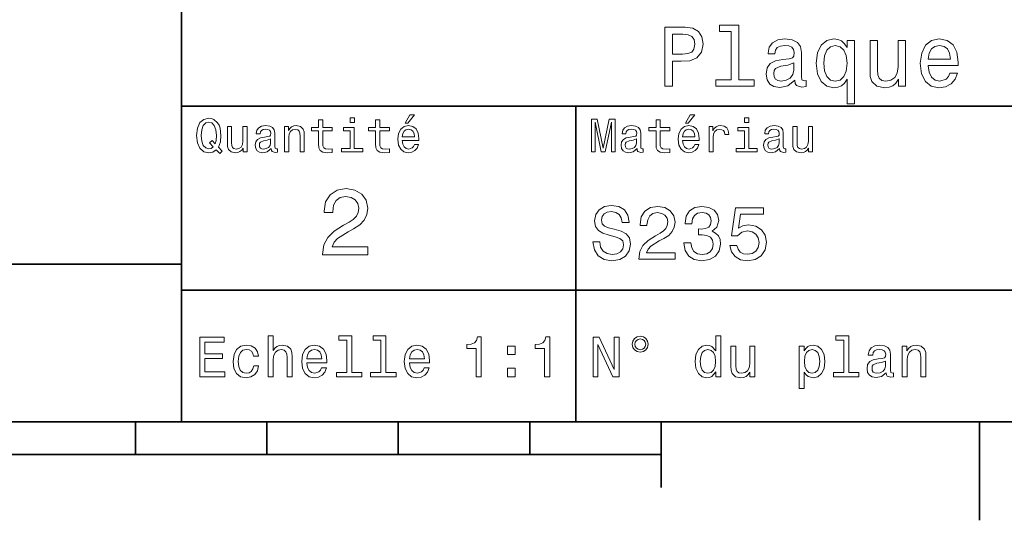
# Model space of a CAD drawing. Extents: x 0 to 297, y 0 to 210.
# Tile 5 of 8: x 150 to 225, y 2 to 41. Entities that reach past the tile are written whole.
import ezdxf

# ---------------------------------------------------------------- set-up
doc = ezdxf.new("R2010")
doc.units = 0

msp = doc.modelspace()

# ---------------------------------------------------------------- linework, layer by layer
at = {"color": 7, "lineweight": 35}
for p, q in [((162, 10), (162, 70)), ((162, 34), (287, 34)), ((97, 22), (162, 22)), ((162, 20), (287, 20)), ((10, 10), (287, 10)), ((97, 10), (287, 10)), ((98.5, 7.5), (198.5, 7.5))]:
    msp.add_line(p, q, dxfattribs=at)
at = {"color": 7, "lineweight": 35, "ltscale": 0.35}
msp.add_line((192, 20), (192, 34), dxfattribs=at)
at = {"color": 7, "lineweight": 35, "ltscale": 0.25}
msp.add_line((192, 10), (192, 20), dxfattribs=at)
at = {"color": 7, "lineweight": 35, "ltscale": 0.0625}
for p, q in [((158.5, 10), (158.5, 7.5)), ((168.5, 10), (168.5, 7.5)), ((178.5, 10), (178.5, 7.5)), ((188.5, 10), (188.5, 7.5))]:
    msp.add_line(p, q, dxfattribs=at)
at = {"color": 7, "lineweight": 35, "ltscale": 0.125}
msp.add_line((198.5, 10), (198.5, 5), dxfattribs=at)
at = {"color": 7, "lineweight": 35, "ltscale": 0.1875}
msp.add_line((222.699997, 10), (222.699997, 2.5), dxfattribs=at)
at = {"color": 7, "lineweight": 13}
for points in [[(198.759369, 35.530258), (199.355911, 35.530258), (199.355911, 37.430115), (200.017288, 37.430115), (200.685165, 37.462536), (201.216858, 37.68948), (201.560516, 38.130402), (201.677231, 38.733429), (201.586456, 39.291065), (201.327087, 39.699566), (200.899139, 39.945965), (200.315567, 40.030258), (198.759369, 40.030258)], [(203.823486, 39.706051), (203.823486, 36.010086), (202.649857, 36.010086), (202.649857, 35.530258), (205.561249, 35.530258), (205.561249, 36.010086), (204.394104, 36.010086), (204.394104, 40.185879), (202.92868, 40.185879), (202.92868, 39.706051)], [(200.153458, 39.479107), (200.542511, 39.440201), (200.82782, 39.317001), (200.996399, 39.090057), (201.054764, 38.733429), (200.989914, 38.357346), (200.81485, 38.130402), (200.516571, 38.013687), (200.108078, 37.981266), (199.355911, 37.981266), (199.355911, 39.479107)], [(208.660675, 35.98415), (208.660675, 35.964695), (208.693085, 35.744236), (208.790344, 35.588615), (209.198853, 35.465416), (209.516571, 35.517288), (209.516571, 35.958214), (209.380402, 35.938759), (209.198853, 36.023052), (209.166428, 36.282421), (209.166428, 38.085014), (209.088623, 38.545387), (208.861679, 38.869595), (208.466141, 39.064121), (207.908508, 39.135445), (207.363831, 39.057636), (206.961823, 38.837173), (206.708939, 38.493515), (206.624649, 38.039623), (206.624649, 38.000721), (207.136887, 38.000721), (207.182281, 38.273052), (207.324936, 38.467579), (207.558365, 38.584293), (207.889053, 38.629681), (208.206772, 38.59726), (208.433716, 38.5), (208.569885, 38.331409), (208.61528, 38.09798), (208.58934, 37.825645), (208.485596, 37.68948), (208.226227, 37.624638), (207.739914, 37.572765), (207.182281, 37.456051), (206.786743, 37.248558), (206.553314, 36.924351), (206.481995, 36.444523), (206.546829, 36.016571), (206.747849, 35.698845), (207.072052, 35.497837), (207.519455, 35.426514), (208.122482, 35.562679)], [(212.635452, 38.474064), (212.434448, 38.76585), (212.207489, 38.973343), (211.94165, 39.090057), (211.636887, 39.135445), (211.085739, 39.005764), (210.657791, 38.642651), (210.378967, 38.059078), (210.281708, 37.274494), (210.378967, 36.483429), (210.657791, 35.899857), (211.085739, 35.530258), (211.636887, 35.407059), (211.94165, 35.445965), (212.201019, 35.556194), (212.427963, 35.757202), (212.635452, 36.061958), (212.635452, 34.181557), (213.206055, 34.181557), (213.206055, 39.012245), (212.635452, 39.012245)], [(217.083572, 39.012245), (216.51297, 39.012245), (216.51297, 37.002159), (216.448135, 36.535301), (216.260086, 36.198124), (215.968307, 35.990631), (215.585739, 35.925793), (215.280991, 35.977665), (215.086456, 36.133286), (214.976227, 36.399136), (214.950287, 36.775215), (214.950287, 39.012245), (214.379684, 39.012245), (214.379684, 36.723343), (214.399139, 36.262966), (214.522339, 35.880402), (214.898422, 35.530258), (215.50145, 35.407059), (215.825653, 35.45245), (216.104477, 35.569164), (216.344391, 35.770172), (216.53891, 36.061958), (216.53891, 35.530258), (217.083572, 35.530258)], [(218.80188, 37.105907), (221.084305, 37.105907), (221.09079, 37.371758), (220.98703, 38.117435), (220.701736, 38.675072), (220.247849, 39.012245), (219.644821, 39.135445), (219.054764, 39.005764), (218.600876, 38.642651), (218.309082, 38.052593), (218.205338, 37.274494), (218.302597, 36.476944), (218.594391, 35.893372), (219.041794, 35.530258), (219.625366, 35.407059), (220.131134, 35.491352), (220.546112, 35.711815), (220.850876, 36.061958), (221.02594, 36.528816), (220.461823, 36.528816), (220.345108, 36.269451), (220.176514, 36.074928), (219.696686, 35.919308), (219.327087, 35.990631), (219.048279, 36.217579), (218.866714, 36.587173), (218.80188, 37.086452)], [(210.86528, 37.274494), (210.92363, 37.851585), (211.105194, 38.273052), (211.377533, 38.532421), (211.734161, 38.623199), (212.110229, 38.532421), (212.395538, 38.279537), (212.564117, 37.858067), (212.628967, 37.274494), (212.564117, 36.684437), (212.395538, 36.262966), (212.110229, 36.003601), (211.734161, 35.919308), (211.377533, 36.003601), (211.105194, 36.262966), (210.92363, 36.690922)], [(218.80188, 37.585735), (218.873199, 38.033138), (219.048279, 38.363831), (219.314133, 38.564842), (219.664276, 38.636166), (220.007935, 38.564842), (220.273773, 38.363831), (220.435883, 38.033138), (220.494247, 37.585735)], [(208.595825, 36.749279), (208.518021, 36.412102), (208.310516, 36.152737), (207.999283, 35.98415), (207.616714, 35.925793), (207.370316, 35.958214), (207.195251, 36.061958), (207.085022, 36.243515), (207.052597, 36.496395), (207.078537, 36.723343), (207.182281, 36.885445), (207.59726, 37.067001), (208.122482, 37.14481), (208.595825, 37.30043)], [(164.642654, 30.685879), (164.916428, 30.401297), (165.107346, 30.592218), (164.811966, 30.894812), (164.963257, 31.305475), (165.010086, 31.780979), (164.941635, 32.339336), (164.862396, 32.56628), (164.757919, 32.753601), (164.46254, 33.009365), (164.282425, 33.074207), (164.08429, 33.099422), (163.702454, 33.009365), (163.41066, 32.757202), (163.223343, 32.342937), (163.158508, 31.780979), (163.223343, 31.219019), (163.407059, 30.804754), (163.698853, 30.54899), (164.08429, 30.462536), (164.39769, 30.520172)], [(172.438034, 32.130402), (172.438034, 31.161383), (172.459656, 30.847982), (172.560516, 30.631844), (172.762253, 30.505762), (173.104462, 30.462536), (173.479111, 30.480547), (173.479111, 30.754322), (173.205338, 30.732708), (172.956772, 30.761526), (172.823486, 30.851583), (172.765854, 31.002882), (172.755035, 31.215418), (172.755035, 32.130402), (173.479111, 32.130402), (173.479111, 32.400574), (172.755035, 32.400574), (172.755035, 32.966137), (172.438034, 32.966137), (172.438034, 32.400574), (171.890488, 32.400574), (171.890488, 32.130402)], [(175.161377, 33.117435), (174.82637, 33.117435), (174.82637, 32.757202), (175.161377, 32.757202)], [(176.775223, 32.130402), (176.775223, 31.161383), (176.796829, 30.847982), (176.89769, 30.631844), (177.099426, 30.505762), (177.44165, 30.462536), (177.816284, 30.480547), (177.816284, 30.754322), (177.542511, 30.732708), (177.293945, 30.761526), (177.16066, 30.851583), (177.103027, 31.002882), (177.092224, 31.215418), (177.092224, 32.130402), (177.816284, 32.130402), (177.816284, 32.400574), (177.092224, 32.400574), (177.092224, 32.966137), (176.775223, 32.966137), (176.775223, 32.400574), (176.227661, 32.400574), (176.227661, 32.130402)], [(179.015854, 32.728386), (179.228394, 32.728386), (179.729111, 33.340778), (179.376083, 33.340778)], [(193.183716, 30.530979), (193.46109, 30.530979), (193.46109, 32.80043), (193.929398, 30.530979), (194.239197, 30.530979), (194.703888, 32.80043), (194.703888, 30.530979), (194.984863, 30.530979), (194.984863, 33.030979), (194.545395, 33.030979), (194.08429, 30.826368), (193.626801, 33.030979), (193.183716, 33.030979)], [(198.100861, 32.130402), (198.100861, 31.161383), (198.122482, 30.847982), (198.223343, 30.631844), (198.425079, 30.505762), (198.767288, 30.462536), (199.141937, 30.480547), (199.141937, 30.754322), (198.868149, 30.732708), (198.619598, 30.761526), (198.486313, 30.851583), (198.42868, 31.002882), (198.417862, 31.215418), (198.417862, 32.130402), (199.141937, 32.130402), (199.141937, 32.400574), (198.417862, 32.400574), (198.417862, 32.966137), (198.100861, 32.966137), (198.100861, 32.400574), (197.553314, 32.400574), (197.553314, 32.130402)], [(200.341492, 32.728386), (200.554031, 32.728386), (201.054749, 33.340778), (200.701736, 33.340778)], [(205.161377, 33.117435), (204.82637, 33.117435), (204.82637, 32.757202), (205.161377, 32.757202)], [(164.41571, 30.916426), (164.260803, 30.801151), (164.08429, 30.765129), (163.850143, 30.829971), (163.666428, 31.024494), (163.543945, 31.341497), (163.504318, 31.780979), (163.543945, 32.216858), (163.662827, 32.537464), (163.846542, 32.731987), (164.08429, 32.80043), (164.318451, 32.731987), (164.502167, 32.533859), (164.621033, 32.213257), (164.664261, 31.780979), (164.631851, 31.40634), (164.5634, 31.150576), (164.329254, 31.395533), (164.13472, 31.211815)], [(166.998566, 32.465416), (166.681549, 32.465416), (166.681549, 31.348703), (166.645538, 31.089336), (166.541061, 30.902016), (166.378967, 30.786743), (166.166428, 30.750719), (165.997116, 30.779539), (165.889053, 30.865993), (165.827805, 31.013687), (165.8134, 31.222622), (165.8134, 32.465416), (165.496399, 32.465416), (165.496399, 31.193804), (165.507202, 30.93804), (165.575653, 30.725504), (165.784576, 30.530979), (166.119598, 30.462536), (166.299713, 30.487751), (166.454605, 30.552593), (166.587891, 30.664265), (166.695969, 30.826368), (166.695969, 30.530979), (166.998566, 30.530979)], [(168.824921, 30.78314), (168.824921, 30.772333), (168.842941, 30.649855), (168.896973, 30.5634), (169.123917, 30.494957), (169.30043, 30.523775), (169.30043, 30.768732), (169.224777, 30.757925), (169.123917, 30.804754), (169.105911, 30.948847), (169.105911, 31.950287), (169.062683, 32.206051), (168.9366, 32.386166), (168.716858, 32.494236), (168.407059, 32.533859), (168.104462, 32.490635), (167.881119, 32.368156), (167.740631, 32.177231), (167.693802, 31.925072), (167.693802, 31.903458), (167.978394, 31.903458), (168.003601, 32.054756), (168.082855, 32.162823), (168.21254, 32.227665), (168.396255, 32.25288), (168.572769, 32.234871), (168.698853, 32.180836), (168.77449, 32.087173), (168.799713, 31.957493), (168.785309, 31.806194), (168.727661, 31.730547), (168.583572, 31.694523), (168.3134, 31.665705), (168.003601, 31.600864), (167.783859, 31.48559), (167.654175, 31.305475), (167.614548, 31.038904), (167.650574, 30.801151), (167.762253, 30.62464), (167.942368, 30.512968), (168.190918, 30.473343), (168.52594, 30.54899)], [(169.844376, 30.530979), (170.161377, 30.530979), (170.161377, 31.647694), (170.193802, 31.903458), (170.298279, 32.090778), (170.460373, 32.206051), (170.676514, 32.249279), (170.849426, 32.213257), (170.957489, 32.115993), (171.011536, 31.95389), (171.029541, 31.737751), (171.029541, 30.530979), (171.346542, 30.530979), (171.346542, 31.802593), (171.332138, 32.058357), (171.267288, 32.270893), (171.054749, 32.465416), (170.723343, 32.533859), (170.539627, 32.508644), (170.38472, 32.440201), (170.251434, 32.324928), (170.146973, 32.170029), (170.146973, 32.465416), (169.844376, 32.465416)], [(175.150574, 30.79755), (175.150574, 32.400574), (174.336456, 32.400574), (174.336456, 32.130402), (174.833572, 32.130402), (174.833572, 30.79755), (174.185165, 30.79755), (174.185165, 30.530979), (175.806198, 30.530979), (175.806198, 30.79755)], [(178.796112, 31.40634), (180.064117, 31.40634), (180.067719, 31.554033), (180.010086, 31.9683), (179.851593, 32.278099), (179.599426, 32.465416), (179.264404, 32.533859), (178.9366, 32.461815), (178.684433, 32.260086), (178.522339, 31.932276), (178.464691, 31.5), (178.518738, 31.056915), (178.680832, 30.732708), (178.929398, 30.530979), (179.253601, 30.462536), (179.534576, 30.509365), (179.765137, 30.631844), (179.934433, 30.826368), (180.031708, 31.085733), (179.718292, 31.085733), (179.653458, 30.941643), (179.559799, 30.833572), (179.293228, 30.747118), (179.087891, 30.786743), (178.932999, 30.912823), (178.832138, 31.118155), (178.796112, 31.395533)], [(178.796112, 31.672911), (178.835739, 31.921469), (178.932999, 32.105186), (179.080688, 32.216858), (179.275208, 32.256485), (179.466141, 32.216858), (179.613831, 32.105186), (179.703888, 31.921469), (179.736313, 31.672911)], [(196.656342, 30.78314), (196.656342, 30.772333), (196.674347, 30.649855), (196.728394, 30.5634), (196.955338, 30.494957), (197.131851, 30.523775), (197.131851, 30.768732), (197.056198, 30.757925), (196.955338, 30.804754), (196.937317, 30.948847), (196.937317, 31.950287), (196.894089, 32.206051), (196.768005, 32.386166), (196.548264, 32.494236), (196.23848, 32.533859), (195.935883, 32.490635), (195.71254, 32.368156), (195.572052, 32.177231), (195.525223, 31.925072), (195.525223, 31.903458), (195.809799, 31.903458), (195.835022, 32.054756), (195.914261, 32.162823), (196.043945, 32.227665), (196.227661, 32.25288), (196.404175, 32.234871), (196.530258, 32.180836), (196.605911, 32.087173), (196.631119, 31.957493), (196.616714, 31.806194), (196.559082, 31.730547), (196.414978, 31.694523), (196.144806, 31.665705), (195.835022, 31.600864), (195.61528, 31.48559), (195.485596, 31.305475), (195.445969, 31.038904), (195.481995, 30.801151), (195.593658, 30.62464), (195.773773, 30.512968), (196.022339, 30.473343), (196.357346, 30.54899)], [(200.121765, 31.40634), (201.389771, 31.40634), (201.393372, 31.554033), (201.335739, 31.9683), (201.177231, 32.278099), (200.925079, 32.465416), (200.590057, 32.533859), (200.262253, 32.461815), (200.010086, 32.260086), (199.847977, 31.932276), (199.790344, 31.5), (199.844376, 31.056915), (200.006485, 30.732708), (200.255051, 30.530979), (200.579254, 30.462536), (200.860229, 30.509365), (201.090775, 30.631844), (201.260086, 30.826368), (201.357346, 31.085733), (201.043945, 31.085733), (200.979111, 30.941643), (200.885452, 30.833572), (200.618881, 30.747118), (200.413544, 30.786743), (200.258652, 30.912823), (200.157776, 31.118155), (200.121765, 31.395533)], [(200.121765, 31.672911), (200.161377, 31.921469), (200.258652, 32.105186), (200.406342, 32.216858), (200.600861, 32.256485), (200.791794, 32.216858), (200.939484, 32.105186), (201.029541, 31.921469), (201.061966, 31.672911)], [(202.131851, 30.530979), (202.448853, 30.530979), (202.448853, 31.636887), (202.481262, 31.903458), (202.578537, 32.094379), (202.73703, 32.209652), (202.94957, 32.249279), (203.108063, 32.224064), (203.226944, 32.152016), (203.298996, 32.029537), (203.324203, 31.863832), (203.644806, 31.863832), (203.601593, 32.155621), (203.482712, 32.364552), (203.284576, 32.490635), (203.014404, 32.533859), (202.830688, 32.505043), (202.672195, 32.432995), (202.531708, 32.310516), (202.420029, 32.144814), (202.420029, 32.465416), (202.131851, 32.465416)], [(205.150574, 30.79755), (205.150574, 32.400574), (204.336456, 32.400574), (204.336456, 32.130402), (204.833572, 32.130402), (204.833572, 30.79755), (204.185165, 30.79755), (204.185165, 30.530979), (205.806198, 30.530979), (205.806198, 30.79755)], [(207.499283, 30.78314), (207.499283, 30.772333), (207.517288, 30.649855), (207.57132, 30.5634), (207.798264, 30.494957), (207.974777, 30.523775), (207.974777, 30.768732), (207.899139, 30.757925), (207.798264, 30.804754), (207.780258, 30.948847), (207.780258, 31.950287), (207.73703, 32.206051), (207.610947, 32.386166), (207.391205, 32.494236), (207.081406, 32.533859), (206.778824, 32.490635), (206.555481, 32.368156), (206.414978, 32.177231), (206.368149, 31.925072), (206.368149, 31.903458), (206.65274, 31.903458), (206.677948, 32.054756), (206.757202, 32.162823), (206.886887, 32.227665), (207.070602, 32.25288), (207.247116, 32.234871), (207.373199, 32.180836), (207.448853, 32.087173), (207.47406, 31.957493), (207.459656, 31.806194), (207.402023, 31.730547), (207.257919, 31.694523), (206.987747, 31.665705), (206.677948, 31.600864), (206.458206, 31.48559), (206.328537, 31.305475), (206.28891, 31.038904), (206.324921, 30.801151), (206.4366, 30.62464), (206.616714, 30.512968), (206.86528, 30.473343), (207.200287, 30.54899)], [(210.010086, 32.465416), (209.693085, 32.465416), (209.693085, 31.348703), (209.657059, 31.089336), (209.552597, 30.902016), (209.390488, 30.786743), (209.177948, 30.750719), (209.008636, 30.779539), (208.900574, 30.865993), (208.83934, 31.013687), (208.824921, 31.222622), (208.824921, 32.465416), (208.507919, 32.465416), (208.507919, 31.193804), (208.518738, 30.93804), (208.587173, 30.725504), (208.796112, 30.530979), (209.131119, 30.462536), (209.311234, 30.487751), (209.466141, 30.552593), (209.599426, 30.664265), (209.707489, 30.826368), (209.707489, 30.530979), (210.010086, 30.530979)], [(168.78891, 31.208212), (168.745682, 31.020893), (168.630402, 30.876801), (168.457489, 30.78314), (168.244965, 30.750719), (168.108063, 30.768732), (168.010803, 30.826368), (167.94957, 30.927233), (167.931549, 31.067722), (167.945969, 31.193804), (168.003601, 31.283861), (168.234146, 31.384726), (168.52594, 31.427954), (168.78891, 31.514408)], [(196.620316, 31.208212), (196.577087, 31.020893), (196.461823, 30.876801), (196.28891, 30.78314), (196.07637, 30.750719), (195.939484, 30.768732), (195.842224, 30.826368), (195.780975, 30.927233), (195.76297, 31.067722), (195.777374, 31.193804), (195.835022, 31.283861), (196.065567, 31.384726), (196.357346, 31.427954), (196.620316, 31.514408)], [(207.463257, 31.208212), (207.420029, 31.020893), (207.304749, 30.876801), (207.131851, 30.78314), (206.919312, 30.750719), (206.782425, 30.768732), (206.68515, 30.826368), (206.623917, 30.927233), (206.605911, 31.067722), (206.620316, 31.193804), (206.677948, 31.283861), (206.908508, 31.384726), (207.200287, 31.427954), (207.463257, 31.514408)], [(172.742065, 22.700289), (176.178665, 22.700289), (176.178665, 23.319885), (173.462524, 23.319885), (173.613831, 23.658503), (173.873199, 23.939482), (174.672897, 24.45101), (175.097977, 24.667147), (175.573486, 24.976946), (175.912094, 25.337177), (176.106628, 25.762249), (176.178665, 26.244957), (176.056183, 26.850143), (175.717575, 27.325649), (175.198837, 27.628242), (174.528809, 27.736313), (173.837173, 27.613834), (173.311234, 27.275217), (172.97261, 26.734871), (172.857346, 26.021614), (172.857346, 25.92075), (173.512955, 25.92075), (173.512955, 25.978386), (173.577805, 26.4683), (173.772324, 26.828531), (174.082123, 27.059078), (174.492783, 27.138329), (174.91066, 27.066282), (175.220459, 26.886168), (175.42218, 26.605188), (175.494232, 26.252163), (175.443802, 25.92075), (175.306915, 25.639771), (175.076355, 25.394814), (174.759354, 25.178675), (174.33429, 24.948128), (173.628235, 24.501442), (173.131119, 24.025938), (172.835724, 23.449568), (172.742065, 22.721903)], [(193.824203, 23.680117), (193.299713, 23.680117), (193.414978, 23.069164), (193.703171, 22.619596), (194.146973, 22.348703), (194.746399, 22.250721), (195.340057, 22.342941), (195.783859, 22.596542), (196.066284, 22.994238), (196.170029, 23.518732), (196.083572, 23.991356), (195.841492, 24.296831), (195.44957, 24.49856), (194.925079, 24.648417), (194.47551, 24.757925), (194.181549, 24.884727), (194.014404, 25.069164), (193.96254, 25.357349), (194.014404, 25.616714), (194.164261, 25.812681), (194.394806, 25.945246), (194.711823, 25.991356), (195.034576, 25.933718), (195.288177, 25.778099), (195.455338, 25.518732), (195.536026, 25.167149), (196.060516, 25.167149), (196.060516, 25.178675), (195.968292, 25.720463), (195.697403, 26.12392), (195.270889, 26.377522), (194.694519, 26.463978), (194.175797, 26.377522), (193.772339, 26.135448), (193.51297, 25.760807), (193.420746, 25.276657), (193.495682, 24.844381), (193.714691, 24.550434), (194.060516, 24.354467), (194.533142, 24.204613), (195, 24.072046), (195.351578, 23.945246), (195.564835, 23.760807), (195.639771, 23.461096), (195.570602, 23.155621), (195.391937, 22.925074), (195.121033, 22.780981), (194.769455, 22.734871), (194.377518, 22.798271), (194.077805, 22.98271), (193.887604, 23.282421)], [(196.798264, 22.360231), (199.547546, 22.360231), (199.547546, 22.855909), (197.374634, 22.855909), (197.495682, 23.126802), (197.703171, 23.351585), (198.342941, 23.760807), (198.682999, 23.933718), (199.0634, 24.181557), (199.33429, 24.469742), (199.489914, 24.809799), (199.547546, 25.195967), (199.44957, 25.680117), (199.17868, 26.06052), (198.763687, 26.302595), (198.227661, 26.38905), (197.674347, 26.291067), (197.253601, 26.020174), (196.982712, 25.587896), (196.890488, 25.017292), (196.890488, 24.9366), (197.414978, 24.9366), (197.414978, 24.98271), (197.466858, 25.374641), (197.622482, 25.662825), (197.870316, 25.847263), (198.198853, 25.910664), (198.533142, 25.853027), (198.780975, 25.708935), (198.942368, 25.48415), (199, 25.201729), (198.959656, 24.9366), (198.850143, 24.711817), (198.66571, 24.51585), (198.412109, 24.342941), (198.072052, 24.158503), (197.507202, 23.801153), (197.109512, 23.42075), (196.873199, 22.959656), (196.798264, 22.377522)], [(200.221909, 23.616716), (200.221909, 23.57637), (200.314117, 23.023056), (200.585022, 22.60807), (201.01152, 22.342941), (201.57637, 22.244957), (202.175797, 22.342941), (202.625366, 22.596542), (202.913544, 23), (203.017288, 23.518732), (202.971176, 23.858791), (202.844376, 24.135448), (202.636887, 24.348703), (202.360229, 24.504324), (202.734863, 24.815563), (202.867432, 25.311239), (202.780975, 25.760807), (202.533142, 26.100864), (202.129684, 26.314121), (201.57637, 26.38905), (201.057632, 26.296831), (200.659943, 26.043228), (200.400574, 25.639771), (200.314117, 25.103746), (200.314117, 25.063402), (200.827087, 25.063402), (200.873199, 25.432278), (201.023056, 25.697407), (201.265137, 25.858791), (201.605194, 25.916428), (201.904892, 25.870317), (202.123917, 25.749281), (202.256485, 25.553314), (202.30835, 25.288185), (202.256485, 25.005764), (202.118149, 24.815563), (201.876083, 24.700289), (201.547546, 24.665707), (201.322769, 24.671471), (201.322769, 24.216139), (201.605194, 24.227667), (201.968292, 24.175793), (202.239197, 24.037464), (202.400574, 23.812681), (202.458206, 23.518732), (202.394806, 23.184439), (202.227661, 22.9366), (201.96254, 22.780981), (201.610947, 22.729107), (201.247833, 22.786745), (200.982712, 22.959656), (200.815567, 23.236313), (200.752167, 23.616716)], [(203.714691, 23.40346), (203.841492, 22.930836), (204.123917, 22.56196), (204.53891, 22.331413), (205.069168, 22.244957), (205.651291, 22.348703), (206.106628, 22.631124), (206.394806, 23.080692), (206.504318, 23.657061), (206.406342, 24.193085), (206.129684, 24.613834), (205.697403, 24.884727), (205.138336, 24.98271), (204.706055, 24.913546), (204.371765, 24.723343), (204.533142, 25.801153), (206.285309, 25.801153), (206.285309, 26.273777), (204.146973, 26.273777), (203.829971, 24.152739), (204.291061, 24.152739), (204.625366, 24.423632), (205.05188, 24.521614), (205.420746, 24.458214), (205.703171, 24.273777), (205.881851, 23.991356), (205.945251, 23.628242), (205.881851, 23.265131), (205.697403, 22.98271), (205.414978, 22.804035), (205.05188, 22.740635), (204.746399, 22.780981), (204.510086, 22.913546), (204.337173, 23.121038), (204.250717, 23.40346)], [(168.610947, 13.428675), (168.991348, 13.428675), (168.991348, 14.768732), (169.030258, 15.075649), (169.155624, 15.300432), (169.350143, 15.438761), (169.609512, 15.490635), (169.817001, 15.447407), (169.946686, 15.330692), (170.011536, 15.136168), (170.033142, 14.876801), (170.033142, 13.428675), (170.413544, 13.428675), (170.413544, 14.954612), (170.396255, 15.261528), (170.318451, 15.516571), (170.0634, 15.75), (169.66571, 15.832133), (169.44957, 15.801874), (169.263687, 15.719741), (169.108063, 15.590058), (168.991348, 15.412825), (168.991348, 16.532421), (168.610947, 16.532421)], [(174.572052, 16.212536), (174.572052, 13.748559), (173.789627, 13.748559), (173.789627, 13.428675), (175.730545, 13.428675), (175.730545, 13.748559), (174.952454, 13.748559), (174.952454, 16.532421), (173.97551, 16.532421), (173.97551, 16.212536)], [(177.174347, 16.212536), (177.174347, 13.748559), (176.391937, 13.748559), (176.391937, 13.428675), (178.332855, 13.428675), (178.332855, 13.748559), (177.554749, 13.748559), (177.554749, 16.532421), (176.577805, 16.532421), (176.577805, 16.212536)], [(196.903458, 16.502163), (196.66571, 16.454611), (196.471176, 16.324928), (196.341492, 16.130404), (196.293945, 15.892652), (196.337173, 15.6549), (196.466858, 15.464698), (196.661377, 15.335014), (196.903458, 15.287464), (197.145538, 15.335014), (197.335739, 15.469021), (197.465424, 15.659223), (197.51297, 15.892652), (197.46109, 16.130404), (197.331406, 16.324928), (197.136887, 16.454611)], [(202.639771, 13.787464), (202.639771, 13.428675), (203.020172, 13.428675), (203.020172, 16.532421), (202.644089, 16.532421), (202.644089, 15.395534), (202.354462, 15.724064), (202.177231, 15.801874), (201.97406, 15.832133), (201.606628, 15.745678), (201.32132, 15.503603), (201.135452, 15.114553), (201.070602, 14.591499), (201.135452, 14.068444), (201.32132, 13.675073), (201.606628, 13.428675), (201.97406, 13.346542), (202.177231, 13.376801), (202.358795, 13.454611)], [(212.378967, 16.212536), (212.378967, 13.748559), (211.596542, 13.748559), (211.596542, 13.428675), (213.53746, 13.428675), (213.53746, 13.748559), (212.759369, 13.748559), (212.759369, 16.532421), (211.782425, 16.532421), (211.782425, 16.212536)], [(163.393372, 13.428675), (165.295395, 13.428675), (165.295395, 13.791787), (163.791061, 13.791787), (163.791061, 14.807637), (165.131119, 14.807637), (165.131119, 15.166427), (163.791061, 15.166427), (163.791061, 16.065563), (165.260803, 16.065563), (165.260803, 16.428675), (163.393372, 16.428675)], [(167.48703, 14.980548), (167.863113, 14.980548), (167.785309, 15.326369), (167.599426, 15.598703), (167.309799, 15.767292), (166.933716, 15.832133), (166.518738, 15.745678), (166.203171, 15.503603), (166.004318, 15.110231), (165.935165, 14.582853), (166, 14.059798), (166.194519, 13.67075), (166.501434, 13.428675), (166.920746, 13.346542), (167.292511, 13.411384), (167.582138, 13.592939), (167.780975, 13.878242), (167.867432, 14.258646), (167.504318, 14.258646), (167.439484, 14.016571), (167.318451, 13.835014), (167.145538, 13.722623), (166.933716, 13.688041), (166.670029, 13.744237), (166.479828, 13.917148), (166.363113, 14.198127), (166.324203, 14.595821), (166.363113, 14.984871), (166.484146, 15.26585), (166.67868, 15.438761), (166.933716, 15.49928), (167.158508, 15.460375), (167.327087, 15.360951), (167.439484, 15.196686)], [(171.546112, 14.479107), (173.067719, 14.479107), (173.072052, 14.656341), (173.002884, 15.153459), (172.812683, 15.525217), (172.510086, 15.75), (172.108063, 15.832133), (171.714691, 15.745678), (171.412109, 15.503603), (171.217575, 15.110231), (171.148422, 14.591499), (171.213257, 14.059798), (171.407776, 13.67075), (171.706055, 13.428675), (172.095108, 13.346542), (172.432281, 13.402739), (172.708939, 13.549712), (172.912109, 13.783141), (173.028824, 14.09438), (172.65274, 14.09438), (172.574936, 13.92147), (172.46254, 13.791787), (172.142654, 13.688041), (171.896255, 13.735591), (171.710373, 13.886888), (171.58934, 14.133286), (171.546112, 14.466139)], [(179.353027, 14.479107), (180.874634, 14.479107), (180.878967, 14.656341), (180.809799, 15.153459), (180.619598, 15.525217), (180.317001, 15.75), (179.914978, 15.832133), (179.521606, 15.745678), (179.219025, 15.503603), (179.02449, 15.110231), (178.955338, 14.591499), (179.020172, 14.059798), (179.214691, 13.67075), (179.51297, 13.428675), (179.902023, 13.346542), (180.239197, 13.402739), (180.515854, 13.549712), (180.719025, 13.783141), (180.835739, 14.09438), (180.459656, 14.09438), (180.381851, 13.92147), (180.269455, 13.791787), (179.94957, 13.688041), (179.703171, 13.735591), (179.517288, 13.886888), (179.396255, 14.133286), (179.353027, 14.466139)], [(184.416412, 13.428675), (184.809784, 13.428675), (184.809784, 16.450289), (184.515839, 16.450289), (184.438034, 16.1866), (184.28241, 16.009367), (184.044662, 15.905621), (183.716125, 15.871038), (183.716125, 15.564121), (184.416412, 15.564121)], [(186.798264, 15.105908), (187.394806, 15.105908), (187.394806, 15.75), (186.798264, 15.75)], [(189.621033, 13.428675), (190.014404, 13.428675), (190.014404, 16.450289), (189.720459, 16.450289), (189.642639, 16.1866), (189.48703, 16.009367), (189.249268, 15.905621), (188.920746, 15.871038), (188.920746, 15.564121), (189.621033, 15.564121)], [(193.315567, 13.428675), (193.674347, 13.428675), (193.674347, 15.888329), (194.824203, 13.428675), (195.286743, 13.428675), (195.286743, 16.428675), (194.92363, 16.428675), (194.92363, 13.969021), (193.786743, 16.428675), (193.315567, 16.428675)], [(196.903458, 16.303314), (197.0634, 16.268732), (197.193085, 16.182278), (197.279541, 16.052593), (197.314117, 15.896975), (197.279541, 15.737032), (197.193085, 15.603026), (197.0634, 15.512248), (196.903458, 15.481989), (196.739197, 15.512248), (196.609512, 15.603026), (196.523056, 15.73271), (196.492798, 15.896975), (196.523056, 16.052593), (196.613831, 16.182278), (196.743515, 16.268732)], [(205.605194, 15.75), (205.224792, 15.75), (205.224792, 14.409943), (205.181549, 14.098703), (205.056198, 13.873919), (204.861679, 13.735591), (204.606628, 13.692364), (204.403458, 13.726946), (204.273773, 13.830692), (204.200287, 14.007925), (204.182999, 14.258646), (204.182999, 15.75), (203.802597, 15.75), (203.802597, 14.224064), (203.815567, 13.917148), (203.89769, 13.662104), (204.148422, 13.428675), (204.55043, 13.346542), (204.766571, 13.376801), (204.952454, 13.454611), (205.112396, 13.588617), (205.242081, 13.783141), (205.242081, 13.428675), (205.605194, 13.428675)], [(209.378967, 15.391211), (209.378967, 15.75), (208.998566, 15.75), (208.998566, 12.529539), (209.378967, 12.529539), (209.378967, 13.783141), (209.51297, 13.579971), (209.664261, 13.445966), (210.044678, 13.346542), (210.407776, 13.428675), (210.693085, 13.675073), (210.878967, 14.064121), (210.94812, 14.591499), (210.878967, 15.114553), (210.693085, 15.503603), (210.407776, 15.745678), (210.044678, 15.832133), (209.837173, 15.806196), (209.659943, 15.724064), (209.508652, 15.585735)], [(215.603745, 13.731268), (215.603745, 13.7183), (215.625366, 13.571326), (215.690201, 13.46758), (215.96254, 13.385448), (216.174347, 13.42003), (216.174347, 13.713977), (216.083572, 13.701009), (215.96254, 13.757205), (215.940918, 13.930116), (215.940918, 15.131845), (215.889053, 15.438761), (215.737747, 15.6549), (215.47406, 15.784582), (215.10231, 15.832133), (214.739197, 15.78026), (214.471191, 15.633286), (214.302597, 15.404179), (214.246399, 15.101585), (214.246399, 15.075649), (214.587891, 15.075649), (214.618164, 15.257205), (214.713257, 15.386889), (214.868881, 15.464698), (215.08934, 15.494957), (215.301147, 15.473343), (215.452454, 15.408502), (215.543228, 15.29611), (215.573486, 15.140491), (215.556198, 14.958934), (215.48703, 14.868156), (215.314117, 14.824928), (214.989914, 14.790346), (214.618164, 14.712537), (214.354462, 14.574208), (214.198853, 14.358069), (214.151306, 14.038185), (214.194519, 13.752882), (214.328537, 13.541066), (214.544678, 13.407061), (214.842941, 13.35951), (215.244965, 13.450289)], [(216.827087, 13.428675), (217.207489, 13.428675), (217.207489, 14.768732), (217.246399, 15.075649), (217.371765, 15.300432), (217.566284, 15.438761), (217.825653, 15.490635), (218.033142, 15.447407), (218.162827, 15.330692), (218.227661, 15.136168), (218.249283, 14.876801), (218.249283, 13.428675), (218.629684, 13.428675), (218.629684, 14.954612), (218.612396, 15.261528), (218.534576, 15.516571), (218.279541, 15.75), (217.881851, 15.832133), (217.661392, 15.801874), (217.47551, 15.719741), (217.315567, 15.581412), (217.190201, 15.395534), (217.190201, 15.75), (216.827087, 15.75)], [(171.546112, 14.798992), (171.593658, 15.097262), (171.710373, 15.317724), (171.887604, 15.45173), (172.121033, 15.49928), (172.350143, 15.45173), (172.527374, 15.317724), (172.635452, 15.097262), (172.674347, 14.798992)], [(179.353027, 14.798992), (179.400574, 15.097262), (179.517288, 15.317724), (179.694519, 15.45173), (179.927948, 15.49928), (180.157059, 15.45173), (180.33429, 15.317724), (180.442368, 15.097262), (180.481262, 14.798992)], [(202.03891, 15.490635), (202.289627, 15.430116), (202.479828, 15.261528), (202.592224, 14.980548), (202.635452, 14.591499), (202.592224, 14.198127), (202.479828, 13.917148), (202.289627, 13.744237), (202.03891, 13.688041), (201.801147, 13.744237), (201.619598, 13.917148), (201.498566, 14.20245), (201.459656, 14.591499), (201.498566, 14.976225), (201.619598, 15.257205), (201.801147, 15.430116)], [(209.979828, 13.688041), (209.724792, 13.744237), (209.53891, 13.917148), (209.422195, 14.198127), (209.383286, 14.591499), (209.422195, 14.980548), (209.53891, 15.261528), (209.724792, 15.430116), (209.979828, 15.490635), (210.213257, 15.430116), (210.399139, 15.257205), (210.515854, 14.976225), (210.559082, 14.591499), (210.515854, 14.20245), (210.399139, 13.917148), (210.213257, 13.744237)], [(215.560516, 14.241355), (215.508652, 14.016571), (215.370316, 13.84366), (215.162827, 13.731268), (214.907776, 13.692364), (214.743515, 13.713977), (214.626801, 13.783141), (214.553314, 13.904179), (214.531708, 14.072767), (214.548996, 14.224064), (214.618164, 14.332133), (214.894806, 14.453171), (215.244965, 14.505044), (215.560516, 14.60879)], [(186.798264, 13.428675), (187.394806, 13.428675), (187.394806, 14.072767), (186.798264, 14.072767)]]:
    msp.add_lwpolyline(points, close=True, dxfattribs=at)

doc.saveas('drawing.dxf')
